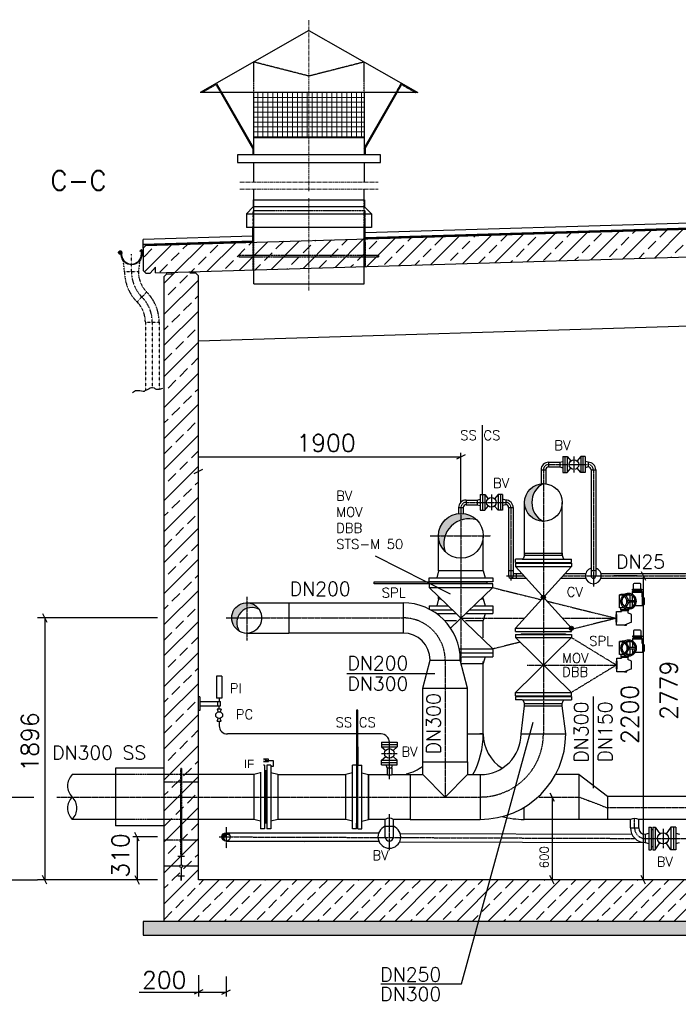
# Model space of a CAD drawing. Header units: millimetres. Extents: x -197187 to 241957296, y -45270 to 70505.
# Tile 110 of 116: x 82992 to 87760, y 8737 to 15861. Entities that reach past the tile are written whole.
import ezdxf
from ezdxf.enums import TextEntityAlignment as Align

# ---------------------------------------------------------------- set-up
doc = ezdxf.new("R2010")
doc.units = ezdxf.units.MM
doc.header["$LTSCALE"] = 0.5
for name, pattern in [('DASHDOT', [1, 0.5, -0.25, 0, -0.25]), ('HIDDEN', [0.375, 0.25, -0.125]), ('JIS_02_1.0', [2, 1, -1]), ('MITTE2', [28.575, 19.05, -3.175, 3.175, -3.175])]:
    doc.linetypes.add(name, pattern=pattern)
for name, color, linetype in [('21', 7, 'Continuous'), ('4', 7, 'Continuous'), ('41', 7, 'Continuous'), ('42', 7, 'Continuous'), ('BEMAßUNG', 7, 'Continuous'), ('Beschriftung', 7, 'Continuous'), ('P-MU025ENTLÜ', 7, 'Continuous'), ('P-MU050ENTL', 7, 'Continuous'), ('P-MU150AUSL', 7, 'Continuous'), ('P-MU150EINL', 7, 'Continuous'), ('P-MU200AUSL', 7, 'Continuous'), ('P-MU200EINL', 7, 'Continuous'), ('P-MU250AUSL1', 7, 'Continuous'), ('P-MU300AUSL', 7, 'Continuous')]:
    doc.layers.add(name, color=color, linetype=linetype)
doc.styles.add('LBB3.5M1000', font='isocp.shx', dxfattribs={"height": 3.5})
doc.styles.add('ROMANS', font='ROMANS', dxfattribs={"height": 0.2})

msp = doc.modelspace()

# ---------------------------------------------------------------- hatches: boundary and pattern name
at = {"lineweight": 5}
h = msp.add_hatch(dxfattribs=at)
h.set_pattern_fill('ANSI37', color=256, scale=11.248594, angle=45, style=0)
h.set_pattern_definition([(90, (154644.81, -24736.177), (35.714286, 6e-15), []), (7e-15, (154644.81, -24736.177), (6e-15, -35.714286), [])])
h.paths.add_polyline_path([(84685.78, 15333.748), (85485.78, 15333.748), (85485.78, 15006.394), (84685.78, 15006.394)])
h = msp.add_hatch(dxfattribs=at)
h.set_pattern_fill('ANSI33', color=256, scale=25)
h.set_pattern_definition([(45, (116277.92, 14314.77), (-112.2532, 112.2532), []), (45, (116390.18, 14314.77), (-112.2532, 112.2532), [79.375, -39.6875])])
h.paths.add_polyline_path([(94935.78, 14539.136), (94915.789, 14558.536), (83905.838, 14228.238), (83885.847, 14207.638), (83885.847, 14046.9), (83905.838, 14027.5), (83935.78, 14028.398), (83975.78, 14069.598), (83975.78, 14029.598), (94915.789, 14357.798), (94935.78, 14378.398)])
h = msp.add_hatch(color=256)
h.dxf.hatch_style = 1
h.paths.add_polyline_path([(86115.024, 12197.654), (86071.264, 12241.414, 0.41421356), (86071.264, 12012.382, -0.28401612)])
h.paths.add_polyline_path([(86300.296, 12241.414, 0.41421356), (86071.264, 12241.414), (86115.024, 12197.654, -0.28401612)])
h = msp.add_hatch(color=256)
h.dxf.hatch_style = 1
h.paths.add_polyline_path([(84766.532, 10501.902), (84775.904, 10496.491), (84775.904, 10507.312)])
h = msp.add_hatch(dxfattribs=at)
h.set_pattern_fill('NET3', color=256, angle=90)
h.set_pattern_definition([(90, (89161.7984, -34612.2343), (-3.175, 2e-16), []), (150, (89161.7984, -34612.2343), (-1.5875, -2.74963066), []), (210, (89161.7984, -34612.2343), (1.5875, -2.74963066), [])])
h.paths.add_polyline_path([(84763.78, 10236.898), (84763.78, 10048.398), (84781.78, 10048.398), (84781.78, 10236.898)])
h.paths.add_polyline_path([(84763.78, 10425.398), (84763.78, 10236.898), (84781.78, 10236.898), (84781.78, 10425.398)])
at = {"layer": 'Beschriftung', "lineweight": 5}
h = msp.add_hatch(dxfattribs=at)
h.set_pattern_fill('BETON_UNBEWEHRT', color=256, scale=200, angle=90, pattern_type=2)
h.set_pattern_definition([(135, (110177.923, 54498.937), (-35.35534, -35.35534), [25, -12.5])])
h.paths.add_polyline_path([(91050.78, 9336.898), (94935.78, 9336.898), (94935.78, 9236.898), (91050.78, 9236.898)])
h.paths.add_polyline_path([(90050.78, 8836.898), (91050.78, 8836.898), (91050.78, 8736.898), (90050.78, 8736.898)])
h.paths.add_polyline_path([(83885.78, 9336.898), (90050.78, 9336.898), (90050.78, 9236.898), (83885.78, 9236.898)])
at = {"layer": 'P-MU050ENTL', "linetype": 'Continuous', "ltscale": 10}
h = msp.add_hatch(color=256, dxfattribs=at)
h.paths.add_polyline_path([(84485.78, 9978.548), (84485.78, 9962.456, -0.30522487), (84514.735, 9956.8, 0.33371326)])
h.paths.add_polyline_path([(84485.78, 9962.456), (84485.78, 9978.548, 0.41421356), (84455.63, 9948.398), (84471.721, 9948.398, -0.19534072)])
h.paths.add_polyline_path([(84471.721, 9948.398), (84455.63, 9948.398, 0.33371326), (84477.377, 9919.442, -0.30522487)])
at = {"layer": 'P-MU200AUSL', "linetype": 'Continuous', "ltscale": 10}
h = msp.add_hatch(color=256, dxfattribs=at)
h.paths.add_polyline_path([(84635.78, 11642.448), (84635.78, 11601.505, -0.21888486), (84726.969, 11593.609, 0.25093007)])
h.paths.add_polyline_path([(84526.23, 11532.898), (84568.813, 11532.898, -0.23040002), (84635.78, 11601.505), (84635.78, 11642.448, 0.41421356)])
h.paths.add_polyline_path([(84581.599, 11437.684, -0.2309248), (84568.813, 11532.898), (84526.23, 11532.898, 0.26962489)])
at = {"layer": 'P-MU200EINL'}
h = msp.add_hatch(color=256, dxfattribs=at)
h.dxf.hatch_style = 1
h.paths.add_polyline_path([(86782.78, 12504.398, 0.41421356), (86646.28, 12367.898, 0.41421356), (86782.78, 12231.398, -0.6131234)])

# ---------------------------------------------------------------- linework, layer by layer
at = {"linetype": 'MITTE2', "lineweight": 18, "ltscale": 3}
for p, q in [((85085.78, 14620.902), (85085.78, 15861.468)), ((84585.78, 14684.914), (85585.78, 14684.914)), ((84585.78, 14634.914), (85585.78, 14634.914)), ((85085.78, 13900.898), (85085.78, 14570.902))]:
    msp.add_line(p, q, dxfattribs=at)
for p, q in [((85085.78, 15783.692), (84298.378, 15333.748)), ((85085.78, 15783.692), (85873.181, 15333.748)), ((85873.181, 15333.748), (84298.378, 15333.748)), ((84679.031, 14929.498), (84448.031, 15333.748)), ((84685.78, 14930.874), (84455.566, 15333.748)), ((84685.78, 14883.804), (84685.78, 15333.748)), ((85485.78, 15333.748), (85485.78, 14883.804)), ((85485.78, 14930.874), (85715.994, 15333.748)), ((85492.529, 14929.498), (85723.529, 15333.748)), ((85485.78, 15006.394), (84685.78, 15006.394)), ((84679.031, 14929.498), (84679.031, 14883.804)), ((85492.529, 14929.498), (85492.529, 14883.804)), ((84685.78, 14684.914), (84685.78, 14827.561)), ((85485.78, 14827.561), (85485.78, 14684.914)), ((84685.78, 14557.184), (84685.78, 14634.914)), ((85485.78, 14557.184), (85485.78, 14634.914)), ((83905.838, 14228.238), (94915.789, 14558.536)), ((84682.78, 14557.184), (84682.78, 14507.184)), ((84682.78, 14557.184), (85488.78, 14557.184)), ((85488.78, 14557.184), (85488.78, 14507.184)), ((94930.78, 14602.653), (85492.28, 14319.498)), ((94892.742, 14564.848), (85492.28, 14282.834)), ((85492.28, 14280.833), (94890.803, 14562.789)), ((84682.78, 14507.184), (84632.78, 14457.184)), ((85488.78, 14507.184), (84682.78, 14507.184)), ((85488.78, 14507.184), (85538.78, 14457.184)), ((84632.78, 14457.184), (84632.78, 14357.184)), ((84632.78, 14457.184), (85538.78, 14457.184)), ((85538.78, 14457.184), (85538.78, 14357.184)), ((83975.78, 14029.598), (94940.78, 14358.548)), ((85538.78, 14357.184), (84632.78, 14357.184)), ((84679.28, 14250.898), (84679.28, 14357.184)), ((85492.28, 14250.898), (85492.28, 14357.184)), ((84679.28, 14295.108), (83885.847, 14271.305)), ((83885.847, 14207.638), (83885.847, 14271.305)), ((84679.28, 14258.444), (83885.847, 14234.641)), ((83885.847, 14232.64), (84679.28, 14256.443)), ((83885.847, 14207.638), (83905.838, 14228.238)), ((83885.847, 14207.638), (83885.847, 14046.9)), ((83905.838, 14027.5), (83885.847, 14046.9)), ((83975.78, 14069.598), (83935.78, 14028.398)), ((83975.78, 14029.598), (83975.78, 14069.598)), ((84225.807, 14027.099), (84225.507, 14037.09)), ((84265.789, 14028.298), (84265.489, 14038.289)), ((84685.78, 13950.898), (84685.78, 14050.898)), ((85485.78, 13950.898), (85485.78, 14074.898)), ((83905.838, 14027.5), (83935.78, 14028.398)), ((84035.78, 14001.398), (84055.771, 14021.998)), ((84035.78, 14001.398), (84035.78, 9336.898)), ((84055.771, 14021.998), (84055.471, 14031.989)), ((84055.771, 14021.998), (84095.753, 14023.197)), ((84095.753, 14023.197), (84095.453, 14033.188)), ((84265.789, 14028.298), (84225.807, 14027.099)), ((84265.789, 14028.298), (84285.78, 14008.898)), ((84285.78, 9636.898), (84285.78, 14008.898)), ((84685.78, 13950.898), (85485.78, 13950.898)), ((84285.78, 13538.898), (94535.78, 13846.398)), ((86023.83, 11872.898), (86010.433, 11822.898)), ((86347.73, 11872.898), (86023.83, 11872.898)), ((86347.73, 11872.898), (86361.127, 11822.898)), ((87392.155, 11655.011), (87370.467, 11692.575)), ((87400.815, 11660.011), (87379.128, 11697.575)), ((87387.562, 11682.966), (87387.562, 11699.764)), ((87410.484, 11658.115), (87410.484, 11699.764)), ((87497.012, 11722.896), (87426.046, 11722.896)), ((87426.046, 11722.896), (87426.046, 11703.647)), ((87497.012, 11717.166), (87426.046, 11717.166)), ((87426.046, 11693.64), (87426.046, 11658.115)), ((87494.479, 11737.173), (87428.579, 11737.173)), ((87497.012, 11686.065), (87497.012, 11722.896)), ((87502.743, 11686.065), (87497.012, 11686.065)), ((87498.527, 11686.065), (87498.527, 11620.166)), ((87502.743, 11686.065), (87514.203, 11674.604)), ((87502.743, 11686.065), (87502.743, 11620.166)), ((87392.155, 11651.22), (87370.467, 11613.656)), ((87400.815, 11646.22), (87379.128, 11608.656)), ((87387.562, 11643.265), (87387.562, 11662.966)), ((87387.562, 11606.466), (87387.562, 11623.265)), ((87404.098, 11658.115), (87447.474, 11658.115)), ((87404.098, 11648.115), (87447.474, 11648.115)), ((87410.484, 11606.466), (87410.484, 11648.115)), ((87426.046, 11648.115), (87426.046, 11612.591)), ((87434.895, 11620.166), (87426.046, 11620.166)), ((87502.743, 11620.166), (87445.906, 11620.166)), ((87502.743, 11620.166), (87514.203, 11631.626)), ((87514.203, 11631.626), (87514.203, 11674.604)), ((87341.719, 11593.922), (87399.023, 11593.922)), ((87341.719, 11590.143), (87347.45, 11584.412)), ((87393.293, 11584.412), (87347.45, 11584.412)), ((87347.45, 11584.412), (87347.45, 11580.053)), ((87399.023, 11590.143), (87393.293, 11584.412)), ((87393.293, 11584.412), (87393.293, 11570.285)), ((87420.798, 11558.564), (87393.293, 11570.285)), ((87420.798, 11501.26), (87420.798, 11558.564)), ((87420.798, 11501.26), (87370.371, 11479.772)), ((87370.371, 11479.772), (87385.523, 11479.772)), ((87385.523, 11479.772), (87385.523, 11486.228)), ((86173.537, 11307.898), (86415.78, 11307.898)), ((86178.056, 11279.898), (86415.78, 11279.898)), ((86415.78, 11307.898), (86415.78, 11251.898)), ((86180.635, 11251.898), (86415.78, 11251.898)), ((86188.041, 11201.898), (86347.73, 11201.898)), ((86361.127, 11251.898), (86347.73, 11201.898)), ((85909.83, 10490.898), (85909.83, 11024.898)), ((85909.83, 11024.898), (86233.73, 11024.898)), ((86233.73, 10490.898), (86233.73, 11024.898)), ((86233.73, 10693.898), (86347.73, 10693.898)), ((85909.83, 10490.898), (86233.73, 10490.898)), ((85909.83, 10398.848), (85909.83, 10490.898)), ((86233.73, 10490.898), (86233.73, 10398.848)), ((83685.78, 10446.398), (83685.78, 10027.398)), ((84859.78, 10398.848), (85351.78, 10398.848)), ((85351.78, 10074.948), (85351.78, 10398.848)), ((85517.78, 10398.848), (85517.78, 10074.948)), ((85817.78, 10398.848), (85909.83, 10398.848)), ((85909.83, 10398.848), (86071.78, 10236.898)), ((86071.78, 10236.898), (86233.73, 10398.848)), ((86233.73, 10398.848), (86325.78, 10398.848)), ((86325.78, 10398.848), (86325.78, 10074.948)), ((86325.78, 10398.848), (86325.78, 10074.948)), ((85351.78, 10074.948), (84859.78, 10074.948)), ((85817.78, 10074.948), (86325.78, 10074.948)), ((84155.78, 9836.551), (84165.78, 9836.551)), ((84155.78, 9833.031), (84165.78, 9833.031)), ((84160.78, 9836.898), (84160.78, 9747.25)), ((84135.78, 9808.392), (84185.78, 9808.392)), ((84155.78, 9829.511), (84165.78, 9829.511)), ((84155.78, 9825.991), (84165.78, 9825.991)), ((84155.78, 9822.472), (84165.78, 9822.472)), ((84155.78, 9818.952), (84165.78, 9818.952)), ((84155.78, 9815.432), (84165.78, 9815.432)), ((84155.78, 9811.912), (84165.78, 9811.912)), ((84150.427, 9736.898), (84035.78, 9736.898)), ((84160.78, 9726.545), (84160.78, 9636.898)), ((84285.78, 9736.898), (84171.132, 9736.898)), ((84135.78, 9665.404), (84185.78, 9665.404)), ((84155.78, 9661.884), (84165.78, 9661.884)), ((84155.78, 9658.364), (84165.78, 9658.364)), ((84155.78, 9654.844), (84165.78, 9654.844)), ((84155.78, 9651.324), (84165.78, 9651.324)), ((84155.78, 9647.804), (84165.78, 9647.804)), ((84155.78, 9644.284), (84165.78, 9644.284)), ((84155.78, 9640.764), (84165.78, 9640.764)), ((84155.78, 9637.245), (84165.78, 9637.245)), ((90270.78, 9636.898), (84285.78, 9636.898)), ((90050.78, 9336.898), (83885.78, 9336.898)), ((83885.78, 9336.898), (83885.78, 9236.898)), ((83885.78, 9236.898), (90050.78, 9236.898))]:
    msp.add_line(p, q)
at = {"linetype": 'JIS_02_1.0', "lineweight": 18, "ltscale": 25}
for p, q in [((84679.28, 14357.184), (84679.28, 14480.898)), ((85492.28, 14357.184), (85492.28, 14480.898))]:
    msp.add_line(p, q, dxfattribs=at)
at = {"linetype": 'HIDDEN', "ltscale": 0.5}
for p, q in [((83751.189, 14036.004), (83742.213, 14116.789)), ((83859.428, 14115.882), (83851.189, 14036.004)), ((83851.189, 14036.004), (83751.189, 14036.004)), ((83911.598, 13890.163), (83840.888, 13819.452)), ((83901.297, 13673.611), (84001.297, 13673.611)), ((83901.297, 13673.611), (83901.297, 13177.355)), ((84001.297, 13673.611), (84001.297, 13185.882))]:
    msp.add_line(p, q, dxfattribs=at)
at = {"linetype": 'DASHDOT', "ltscale": 0.2}
for p, q in [((83801.189, 14036.004), (83801.189, 14163.966)), ((83951.297, 13673.611), (83951.297, 13198.766))]:
    msp.add_line(p, q, dxfattribs=at)
for points in [[(85603.215, 14883.804), (84568.345, 14883.804), (84568.345, 14827.561), (85603.215, 14827.561), (85603.215, 14883.804)], [(87365.742, 11606.466), (87333.124, 11606.466), (87333.124, 11699.764), (87365.742, 11699.764)], [(87385.01, 11699.764), (87413.036, 11699.764)], [(87370.371, 11479.772), (87313.067, 11479.772), (87313.067, 11580.053), (87347.45, 11580.053)], [(87341.719, 11606.466), (87341.719, 11590.143), (87399.023, 11590.143), (87399.023, 11595.812)], [(87413.036, 11606.466), (87385.01, 11606.466)], [(87399.023, 11604.407), (87399.023, 11606.466)], [(84752.532, 10501.902), (84720.107, 10501.902), (84720.107, 10457.355), (84735.78, 10457.355)], [(84766.532, 10501.902), (84825.452, 10501.902), (84825.452, 10457.355), (84809.78, 10457.355)], [(85637.63, 10074.948), (85517.78, 10074.948), (85517.78, 10398.848), (85650.93, 10398.848)], [(85684.63, 10398.848), (85817.78, 10398.848), (85817.78, 10074.948), (85697.93, 10074.948)]]:
    msp.add_lwpolyline(points)
for points in [[(83877.689, 14163.966), (83875.749, 14151.939, -1), (83726.629, 14175.993, 2.6392636), (83718.26, 14169.134), (83718.556, 14169.147), (83718.829, 14169.295), (83718.907, 14169.436), (83718.936, 14169.65), (83718.788, 14169.952), (83715.089, 14174.788), (83717.049, 14176.56), (83722.984, 14168.919), (83723.193, 14168.369), (83723.144, 14167.163), (83723.037, 14166.585), (83722.927, 14166.175), (83722.564, 14165.716, -3.61839324), (83730.66, 14175.343, 1), (83871.719, 14152.589), (83873.554, 14163.966), (83873.554, 14190.12, 0.66817864), (83871.231, 14191.082), (83863.932, 14183.783), (83861.045, 14186.669), (83870.72, 14196.344, -0.66817864), (83877.689, 14193.458)], [(87489.262, 11740.039), (87489.262, 11775.568, 0.41421356), (87483.532, 11781.299), (87439.526, 11781.299, 0.41421356), (87433.796, 11775.568), (87433.796, 11740.039)]]:
    msp.add_lwpolyline(points, format="xyb", close=True)
at = {"lineweight": 25}
msp.add_lwpolyline([(84025.796, 13193.849), (84017.925, 13190.898), (84012.022, 13188.931), (84009.07, 13186.964), (84002.183, 13185.98), (83993.328, 13184.997), (83979.554, 13185.98), (83976.603, 13187.947), (83972.667, 13190.898), (83966.764, 13194.832), (83953.974, 13198.766), (83945.119, 13198.766), (83936.264, 13194.832), (83928.394, 13190.898), (83914.62, 13184.013), (83896.91, 13175.162), (83891.991, 13172.211), (83885.104, 13171.228), (83872.314, 13174.178), (83862.475, 13176.145), (83853.62, 13176.145), (83830.991, 13176.145), (83807.379, 13162.376)], dxfattribs=at)
for points in [[(86374.28, 11794.898), (86374.28, 11779.898), (85557.28, 11779.898), (85557.28, 11794.898)], [(87428.579, 11734.308), (87428.579, 11740.039), (87494.479, 11740.039), (87494.479, 11734.308)], [(87433.796, 11722.896), (87433.796, 11734.308), (87489.262, 11734.308), (87489.262, 11722.896)], [(87310.775, 11501.26), (87310.775, 11558.564), (87313.067, 11558.564), (87313.067, 11501.26)], [(85429.78, 10048.398), (85439.78, 10048.398), (85439.78, 10865.398), (85429.78, 10865.398)], [(84793.028, 10492.911), (84793.028, 10510.893), (84752.532, 10510.893), (84752.532, 10492.911)], [(84766.532, 10501.902), (84775.904, 10496.491), (84775.904, 10507.312)]]:
    msp.add_lwpolyline(points, close=True)
for centre, radius in [((86185.78, 12126.898), 161.95), ((87346.017, 11653.115), 5.571), ((87346.017, 11653.115), 3.312), ((87399.023, 11653.115), 7.125), ((84160.78, 9736.898), 10.353)]:
    msp.add_circle(centre, radius)
at = {"linetype": 'HIDDEN', "ltscale": 0.5}
for centre, radius, start, end in [((84057.439, 14036.004), 306.25, 180, 225), ((84057.439, 14036.004), 206.25, 180, 225), ((83695.047, 13673.611), 306.25, 0, 45), ((83695.047, 13673.611), 206.25, 0, 45)]:
    msp.add_arc(centre, radius, start, end, dxfattribs=at)
at = {"linetype": 'DASHDOT', "ltscale": 0.2}
for centre, start, end in [((84057.439, 14036.004), 180, 225), ((83695.047, 13673.611), 0, 45)]:
    msp.add_arc(centre, 256.25, start, end, dxfattribs=at)
for centre, radius, start, end in [((86243.071, 12069.607), 181.087, 71.5783947, 198.4216053), ((87399.023, 11251.404), 453.177, 93.3843464, 98.3613833), ((87399.023, 11653.115), 57.304, 183.6860821, 176.3139179), ((87399.023, 11653.115), 48.708, 183.9982391, 176.0017609), ((87399.023, 11251.404), 453.177, 86.5814268, 86.6156536), ((85728.78, 10693.898), 618.95, 331.5302702, 0), ((86325.78, 10693.898), 618.95, 270, 0), ((86325.78, 10693.898), 295.05, 270, 0), ((85728.78, 10693.898), 295.05, 282.3950962, 307.8520643), ((83451.142, 10317.873), 113.126, 134.291729, 225.7082345), ((83451.142, 10155.923), 113.126, 134.2917655, 225.708271), ((83293.147, 10155.923), 113.126, 314.2917655, 45.708271)]:
    msp.add_arc(centre, radius, start, end)
at = {"layer": '21', "linetype": 'Continuous', "ltscale": 10}
msp.add_line((84285.78, 10583.387), (84285.78, 11271.705), dxfattribs=at)
at = {"layer": '21', "linetype": 'DASHDOT', "ltscale": 10}
for p, q in [((85667.78, 10364.91), (85667.78, 10632.848)), ((85610.28, 10551.848), (85725.28, 10551.848))]:
    msp.add_line(p, q, dxfattribs=at)
at = {"layer": '21', "linetype": 'Continuous', "ltscale": 10}
for centre, radius, start, end in [((85667.78, 10020.972), 61.826, 60.8131222, 119.1868778), ((87443.168, 10002.944), 78.062, 67.2796528, 112.7203472)]:
    msp.add_arc(centre, radius, start, end, dxfattribs=at)
at = {"layer": '41', "linetype": 'Continuous', "ltscale": 10}
for p, q in [((84415.78, 11111.861), (84415.78, 10951.861)), ((84455.78, 11111.861), (84415.78, 11111.861)), ((84455.78, 11111.861), (84455.78, 10951.861)), ((84295.78, 10961.861), (84285.78, 10961.861)), ((84295.78, 10961.861), (84295.78, 10861.861)), ((84295.78, 10926.861), (84445.78, 10926.861)), ((84455.78, 10951.861), (84415.78, 10951.861)), ((84425.78, 10896.861), (84425.78, 10926.861)), ((84435.78, 10951.861), (84435.78, 10926.861)), ((84445.78, 10896.861), (84445.78, 10926.861)), ((84295.78, 10861.861), (84285.78, 10861.861)), ((84295.78, 10896.861), (84445.78, 10896.861)), ((84450.78, 10871.861), (84420.78, 10871.861)), ((84420.78, 10871.861), (84427.459, 10852.936)), ((84435.78, 10871.861), (84435.78, 10896.861)), ((84450.78, 10871.861), (84444.1, 10852.936)), ((84450.78, 10871.861), (84444.1, 10852.936)), ((84420.78, 10786.861), (84427.46, 10805.786)), ((84420.78, 10786.861), (84450.78, 10786.861)), ((84435.78, 10786.861), (84435.78, 10752.848)), ((84450.78, 10786.861), (84444.1, 10805.786)), ((85607.78, 10692.848), (84495.78, 10692.848)), ((85610.28, 10632.848), (85725.28, 10632.848)), ((85610.28, 10632.848), (85610.28, 10600.848)), ((85610.28, 10616.848), (85725.28, 10616.848)), ((85725.28, 10632.848), (85725.28, 10600.848)), ((85610.28, 10600.848), (85725.28, 10600.848)), ((85610.28, 10600.848), (85641.141, 10574.549)), ((85725.28, 10600.848), (85694.419, 10574.549)), ((85610.28, 10502.848), (85641.141, 10529.147)), ((85610.28, 10470.848), (85610.28, 10502.848)), ((85610.28, 10502.848), (85725.28, 10502.848)), ((85610.28, 10486.848), (85725.28, 10486.848)), ((85725.28, 10502.848), (85694.419, 10529.147)), ((85725.28, 10470.848), (85725.28, 10502.848)), ((85610.28, 10470.848), (85725.28, 10470.848)), ((85650.93, 10448.848), (85645.035, 10470.848)), ((85650.93, 10448.848), (85684.63, 10448.848)), ((85650.93, 10448.848), (85650.93, 10398.848)), ((85684.63, 10448.848), (85690.525, 10470.848)), ((85684.63, 10448.848), (85684.63, 10398.848))]:
    msp.add_line(p, q, dxfattribs=at)
for centre, radius in [((84435.78, 10829.361), 25), ((85667.78, 10551.848), 35)]:
    msp.add_circle(centre, radius, dxfattribs=at)
for centre, start, end in [((84495.78, 10752.848), 180, 270), ((85607.78, 10632.848), 0, 90)]:
    msp.add_arc(centre, 60, start, end, dxfattribs=at)
msp.add_ellipse((85667.78, 10398.848), major_axis=(16.85, 0), ratio=0.1011454, start_param=3.14159265, end_param=6.28318531, dxfattribs=at)
at = {"layer": 'BEMAßUNG', "linetype": 'Continuous', "ltscale": 10}
for p, q in [((86185.78, 12696.898), (84285.78, 12696.898)), ((86217.03, 12712.523), (86154.53, 12681.273)), ((86185.78, 12362.098), (86185.78, 12728.148)), ((84254.53, 12578.376), (84317.03, 12609.626)), ((87490.155, 11868.148), (87521.405, 11805.648)), ((87505.78, 11836.898), (87505.78, 9636.898)), ((83157.532, 11564.148), (83188.782, 11501.648)), ((83988.942, 11532.898), (83121.509, 11532.898)), ((83173.157, 11532.898), (83173.157, 9636.898)), ((86830.155, 10268.148), (86861.405, 10205.648)), ((82613.296, 10236.898), (83095.025, 10236.898)), ((86845.78, 10236.898), (86845.78, 9636.898)), ((83856.523, 9917.148), (83825.273, 9979.648)), ((83988.942, 9948.398), (83809.648, 9948.398)), ((83840.898, 9948.398), (83840.898, 9636.898)), ((81606.817, 9636.898), (83121.509, 9636.898)), ((83988.942, 9636.898), (83121.509, 9636.898)), ((83188.782, 9605.648), (83157.532, 9668.148)), ((83825.273, 9668.148), (83856.523, 9605.648)), ((86861.405, 9605.648), (86830.155, 9668.148)), ((87521.405, 9605.648), (87490.155, 9668.148)), ((84285.78, 8948.301), (84285.78, 8794.123)), ((84485.78, 8938.301), (84485.78, 8794.123)), ((84317.03, 8840.998), (84254.53, 8809.748)), ((84454.53, 8809.748), (84517.03, 8840.998)), ((83856.498, 8825.373), (84485.78, 8825.373))]:
    msp.add_line(p, q, dxfattribs=at)
at = {"layer": 'P-MU025ENTLÜ', "linetype": 'Continuous', "ltscale": 10}
for p, q in [((86922.78, 12699.898), (86922.78, 12584.898)), ((86922.78, 12699.898), (86954.78, 12699.898)), ((86938.78, 12699.898), (86938.78, 12584.898)), ((86954.78, 12699.898), (86954.78, 12584.898)), ((86954.78, 12699.898), (86981.079, 12669.037)), ((87052.78, 12699.898), (87026.481, 12669.037)), ((87084.78, 12699.898), (87052.78, 12699.898)), ((87052.78, 12699.898), (87052.78, 12584.898)), ((87068.78, 12699.898), (87068.78, 12584.898)), ((87084.78, 12699.898), (87084.78, 12584.898)), ((86820.78, 12659.248), (86900.78, 12659.248)), ((86820.78, 12659.248), (86820.78, 12625.548)), ((86820.78, 12625.548), (86900.78, 12625.548)), ((86900.78, 12659.248), (86922.78, 12665.143)), ((86900.78, 12659.248), (86900.78, 12625.548)), ((86900.78, 12625.548), (86922.78, 12619.653)), ((86954.78, 12584.898), (86981.079, 12615.759)), ((87052.78, 12584.898), (87026.481, 12615.759)), ((87106.78, 12659.248), (87084.78, 12665.143)), ((87106.78, 12625.548), (87084.78, 12619.653)), ((87106.78, 12659.248), (87106.78, 12625.548)), ((86765.93, 12604.398), (86799.63, 12604.398)), ((86922.78, 12584.898), (86954.78, 12584.898)), ((87084.78, 12584.898), (87052.78, 12584.898)), ((87127.93, 12604.398), (87161.63, 12604.398)), ((87127.93, 12604.398), (87127.93, 11836.948)), ((87161.63, 12604.398), (87161.63, 11836.948)), ((86325.78, 12426.348), (86325.78, 12311.348)), ((86325.78, 12426.348), (86357.78, 12426.348)), ((86341.78, 12426.348), (86341.78, 12311.348)), ((86357.78, 12426.348), (86357.78, 12311.348)), ((86357.78, 12426.348), (86384.079, 12395.487)), ((86455.78, 12426.348), (86429.481, 12395.487)), ((86487.78, 12426.348), (86455.78, 12426.348)), ((86455.78, 12426.348), (86455.78, 12311.348)), ((86471.78, 12426.348), (86471.78, 12311.348)), ((86487.78, 12426.348), (86487.78, 12311.348)), ((86168.93, 12330.848), (86202.63, 12330.848)), ((86168.93, 12330.848), (86168.93, 12287.969)), ((86202.63, 12330.848), (86202.63, 12287.969)), ((86223.78, 12385.698), (86303.78, 12385.698)), ((86223.78, 12385.698), (86223.78, 12351.998)), ((86223.78, 12351.998), (86303.78, 12351.998)), ((86303.78, 12385.698), (86325.78, 12391.593)), ((86303.78, 12385.698), (86303.78, 12351.998)), ((86303.78, 12351.998), (86325.78, 12346.103)), ((86357.78, 12311.348), (86384.079, 12342.209)), ((86455.78, 12311.348), (86429.481, 12342.209)), ((86509.78, 12385.698), (86487.78, 12391.593)), ((86509.78, 12351.998), (86487.78, 12346.103)), ((86509.78, 12385.698), (86509.78, 12351.998)), ((86530.93, 12330.848), (86564.63, 12330.848)), ((86530.93, 12330.848), (86530.93, 11836.898)), ((86564.63, 12330.848), (86564.63, 11836.898)), ((86325.78, 12311.348), (86357.78, 12311.348)), ((86487.78, 12311.348), (86455.78, 12311.348)), ((86530.93, 11874.898), (86564.63, 11874.898)), ((86564.63, 11853.748), (86627.424, 11853.748)), ((86585.78, 11853.748), (86585.78, 11820.048)), ((86938.135, 11853.748), (87089.804, 11853.748)), ((87127.93, 11874.948), (87161.63, 11874.948)), ((87199.756, 11853.748), (88901.63, 11853.748)), ((86547.78, 11820.048), (86657.89, 11820.048)), ((86907.67, 11820.048), (87089.804, 11820.048)), ((87199.756, 11820.048), (88901.63, 11820.048))]:
    msp.add_line(p, q, dxfattribs=at)
at = {"layer": 'P-MU025ENTLÜ', "linetype": 'DASHDOT', "ltscale": 10}
for p, q in [((87003.78, 12699.898), (87003.78, 12584.898)), ((86820.78, 12642.398), (87099.117, 12642.398)), ((87144.78, 12604.398), (87144.78, 11760.451)), ((86406.78, 12426.348), (86406.78, 12311.348)), ((86223.78, 12368.848), (86509.78, 12368.848)), ((86547.78, 12330.848), (86547.78, 11802.546)), ((86515.472, 11836.898), (86642.657, 11836.898)), ((86922.903, 11836.898), (88901.63, 11836.898))]:
    msp.add_line(p, q, dxfattribs=at)
at = {"layer": 'P-MU025ENTLÜ', "linetype": 'Continuous', "ltscale": 10}
for centre in [(87003.78, 12642.398), (86406.78, 12368.848)]:
    msp.add_circle(centre, 35, dxfattribs=at)
for centre, radius, start, end in [((86820.78, 12604.398), 54.85, 90, 180), ((86820.78, 12604.398), 21.15, 90, 180), ((87106.78, 12604.398), 54.85, 0, 90), ((87106.78, 12604.398), 21.15, 0, 90), ((86223.78, 12330.848), 54.85, 90, 180), ((86223.78, 12330.848), 21.15, 90, 180), ((86509.78, 12330.848), 54.85, 0, 90), ((86509.78, 12330.848), 21.15, 0, 90), ((86547.78, 11836.898), 16.85, 180, 0), ((87144.78, 11836.898), 57.5, 107.0402528, 72.9597472), ((87144.78, 11836.948), 16.85, 180, 0)]:
    msp.add_arc(centre, radius, start, end, dxfattribs=at)
at = {"layer": 'P-MU025ENTLÜ', "linetype": 'DASHDOT', "ltscale": 10}
for centre, start, end in [((86820.78, 12604.398), 90, 180), ((87106.78, 12604.398), 0, 90), ((86223.78, 12330.848), 90, 180), ((86509.78, 12330.848), 0, 90)]:
    msp.add_arc(centre, 38, start, end, dxfattribs=at)
at = {"layer": 'P-MU050ENTL', "linetype": 'Continuous', "ltscale": 10}
for p, q in [((85637.63, 9948.398), (85637.63, 10074.948)), ((85697.93, 9948.398), (85697.93, 10074.948)), ((87413.018, 10012.906), (87413.018, 10074.948)), ((87473.318, 10012.906), (87473.318, 10074.948)), ((84485.78, 9978.548), (85590.986, 9978.548)), ((85697.93, 10024.398), (85637.63, 10024.398)), ((87413.018, 10012.906), (87473.318, 10012.906)), ((87519.168, 9967.344), (87546.168, 9974.578)), ((87546.168, 10019.694), (87546.168, 9854.694)), ((87546.168, 10019.694), (87564.168, 10019.694)), ((87564.168, 10019.694), (87564.168, 9854.694)), ((87574.168, 9999.194), (87564.168, 9999.194)), ((87574.168, 10019.694), (87574.168, 9854.694)), ((87574.168, 10019.694), (87592.168, 10019.694)), ((87592.168, 10019.694), (87592.168, 9854.694)), ((87592.168, 10019.694), (87626.431, 9970.103)), ((87706.168, 10019.694), (87671.906, 9970.103)), ((87742.168, 10019.694), (87706.168, 10019.694)), ((87706.168, 10019.694), (87706.168, 9854.694)), ((87724.168, 10019.694), (87724.168, 9854.694)), ((87742.168, 10019.694), (87742.168, 9854.694)), ((87742.168, 9974.578), (87769.168, 9967.343)), ((84485.769, 9918.248), (85049.86, 9916.111)), ((84485.78, 9918.248), (85590.986, 9918.248)), ((85742.529, 9913.486), (87520.259, 9906.751)), ((85746.281, 9973.772), (87423.258, 9967.419)), ((87519.168, 9967.344), (87519.168, 9907.044)), ((87519.168, 9907.044), (87546.168, 9899.809)), ((87592.168, 9854.694), (87626.431, 9904.284)), ((87706.168, 9854.694), (87671.906, 9904.284)), ((87742.168, 9899.809), (87769.168, 9907.044)), ((87546.168, 9854.694), (87564.168, 9854.694)), ((87574.168, 9875.194), (87564.168, 9875.194)), ((87574.168, 9854.694), (87592.168, 9854.694)), ((87742.168, 9854.694), (87706.168, 9854.694))]:
    msp.add_line(p, q, dxfattribs=at)
at = {"layer": 'P-MU050ENTL', "linetype": 'DASHDOT', "ltscale": 10}
for p, q in [((85667.78, 9851.204), (85667.78, 10112.676)), ((87443.168, 10012.906), (87443.168, 10081.005)), ((84485.78, 10018.646), (84485.78, 9866.067)), ((87649.168, 10007.194), (87649.168, 9867.194)), ((84436.356, 9948.398), (85043.309, 9946.191)), ((85043.307, 9946.286), (87444.773, 9937.188)), ((87519.281, 9936.905), (90085.068, 9927.185))]:
    msp.add_line(p, q, dxfattribs=at)
at = {"layer": 'P-MU050ENTL', "linetype": 'Continuous', "ltscale": 10}
for centre, radius in [((84485.78, 9948.398), 30.15), ((87649.168, 9937.194), 40)]:
    msp.add_circle(centre, radius, dxfattribs=at)
for centre, radius, start, end in [((85667.78, 9948.398), 82.5, 111.4355583, 68.5644411), ((87519.168, 10012.906), 106.15, 180, 269.7830056), ((87519.168, 10012.906), 45.85, 180, 269.7830056), ((84496.056, 9938.121), 26.416, 45, 225), ((85667.78, 9948.398), 30.15, 180, 0)]:
    msp.add_arc(centre, radius, start, end, dxfattribs=at)
at = {"layer": 'P-MU050ENTL', "linetype": 'DASHDOT', "ltscale": 10}
msp.add_arc((87519.168, 10012.906), 76, 180, 269.7830056, dxfattribs=at)
at = {"layer": 'P-MU150AUSL'}
for p, q in [((86341.78, 12426.348), (86341.78, 12927.394)), ((85564.478, 11982.808), (86109.13, 11706.405)), ((85439.78, 10600.975), (85439.78, 10466.898)), ((87245.78, 10243.248), (88190.78, 10243.273)), ((87413.018, 10074.948), (87245.78, 10074.948)), ((88190.78, 10074.948), (87473.318, 10074.948))]:
    msp.add_line(p, q, dxfattribs=at)
at = {"layer": 'P-MU150AUSL', "linetype": 'Continuous', "ltscale": 10}
for p, q in [((87462.283, 11836.898), (87293.983, 11836.898)), ((85359.301, 11129.596), (85996.781, 11129.596))]:
    msp.add_line(p, q, dxfattribs=at)
at = {"layer": 'P-MU150AUSL'}
msp.add_lwpolyline([(87245.78, 10074.948), (87042.78, 10074.948), (87042.78, 10398.848), (87245.78, 10243.248)], close=True, dxfattribs=at)
at = {"layer": 'P-MU150AUSL', "linetype": 'Continuous', "ltscale": 10}
for centre, radius in [((86782.78, 11681.898), 15), ((86782.78, 11681.898), 12), ((86782.78, 11681.898), 9), ((86782.78, 11681.898), 6), ((86782.78, 11681.898), 3), ((86985.28, 11457.898), 15), ((86985.28, 11457.898), 12), ((86985.28, 11457.898), 9), ((86985.28, 11457.898), 6), ((86985.28, 11457.898), 3)]:
    msp.add_circle(centre, radius, dxfattribs=at)
at = {"layer": 'P-MU150EINL', "linetype": 'DASHDOT', "ltscale": 10}
for p, q in [((86782.78, 12604.398), (86782.78, 10693.898)), ((86985.28, 11390.898), (87311.627, 11191.898)), ((86666.102, 11191.898), (87311.627, 11191.898)), ((87311.627, 11191.898), (86985.28, 10992.898))]:
    msp.add_line(p, q, dxfattribs=at)
at = {"layer": 'P-MU200AUSL', "linetype": 'DASHDOT', "ltscale": 10}
for p, q in [((84635.78, 11685.5), (84635.78, 11369.76)), ((84487.265, 11532.898), (85766.78, 11532.898)), ((87042.78, 10236.898), (87245.78, 10159.098)), ((88955.78, 10159.098), (87245.78, 10159.098))]:
    msp.add_line(p, q, dxfattribs=at)
at = {"layer": 'P-MU200AUSL', "linetype": 'Continuous', "ltscale": 10}
for p, q in [((84635.78, 11642.448), (84940.78, 11642.448)), ((84940.78, 11642.448), (84940.78, 11423.348)), ((84940.78, 11642.448), (85766.78, 11642.448)), ((84635.78, 11423.348), (84940.78, 11423.348)), ((85766.78, 11423.348), (84940.78, 11423.348)), ((85962.23, 11227.898), (86181.33, 11227.898))]:
    msp.add_line(p, q, dxfattribs=at)
msp.add_lwpolyline([(84581.599, 11437.684, -1.26512648), (84726.969, 11593.609, 0.7904348), (84581.599, 11437.684)], format="xyb", dxfattribs=at)
for centre, radius, start, end in [((85766.78, 11227.898), 414.55, 0, 90), ((84635.78, 11532.898), 109.55, 240.3581667, 33.6544528), ((85766.78, 11227.898), 195.45, 0, 90)]:
    msp.add_arc(centre, radius, start, end, dxfattribs=at)
at = {"layer": 'P-MU200AUSL', "linetype": 'DASHDOT', "ltscale": 10}
msp.add_arc((85766.78, 11227.898), 305, 0, 90, dxfattribs=at)
at = {"layer": 'P-MU200EINL'}
for p, q in [((86765.93, 12604.398), (86765.93, 12503.354)), ((86799.63, 12604.398), (86799.63, 12503.354)), ((86646.28, 11986.898), (86646.28, 12367.898)), ((86919.28, 11986.898), (86919.28, 12367.898)), ((86646.28, 12001.898), (86919.28, 12001.898)), ((86646.28, 12001.898), (86646.28, 11985.898)), ((86646.28, 11985.898), (86919.28, 11985.898)), ((86919.28, 12001.898), (86919.28, 11985.898)), ((86580.28, 11934.898), (86580.28, 11957.898)), ((86580.28, 11934.898), (86985.28, 11934.898)), ((86580.28, 11928.898), (86985.28, 11928.898)), ((86580.28, 11928.898), (86580.28, 11905.898)), ((86580.28, 11905.898), (86985.28, 11905.898)), ((86985.28, 11905.898), (86580.28, 11457.898)), ((86985.28, 11457.898), (86580.28, 11905.898)), ((86622.78, 11931.898), (86622.78, 11934.898)), ((86622.78, 11931.898), (86942.78, 11931.898)), ((86622.78, 11931.898), (86942.78, 11931.898)), ((86622.78, 11931.898), (86622.78, 11928.898)), ((86628.179, 11957.898), (86937.38, 11957.898)), ((86942.78, 11931.898), (86942.78, 11934.898)), ((86942.78, 11931.898), (86942.78, 11928.898)), ((86985.28, 11934.898), (86985.28, 11957.898)), ((86985.28, 11928.898), (86985.28, 11905.898)), ((86580.28, 11434.898), (86580.28, 11457.898)), ((86580.28, 11457.898), (86985.28, 11457.898)), ((86580.28, 11434.898), (86985.28, 11434.898)), ((86580.28, 11413.898), (86985.28, 11413.898)), ((86580.28, 11413.898), (86580.28, 11390.898)), ((86622.78, 11431.898), (86622.78, 11434.898)), ((86622.78, 11416.898), (86942.78, 11416.898)), ((86622.78, 11416.898), (86942.78, 11416.898)), ((86622.78, 11416.898), (86622.78, 11413.898)), ((86942.78, 11431.898), (86942.78, 11434.898)), ((86942.78, 11416.898), (86942.78, 11413.898)), ((86985.28, 11434.898), (86985.28, 11457.898)), ((86985.28, 11413.898), (86985.28, 11390.898)), ((86580.28, 11390.898), (86985.28, 11390.898)), ((86580.28, 11390.898), (86985.28, 10992.898)), ((86580.28, 10992.898), (86985.28, 11390.898)), ((87393.007, 11317.011), (87371.319, 11354.575)), ((87401.667, 11322.011), (87379.979, 11359.575)), ((87388.414, 11344.966), (87388.414, 11361.764)), ((87411.335, 11320.115), (87411.335, 11361.764)), ((87497.864, 11384.896), (87426.897, 11384.896)), ((87426.897, 11384.896), (87426.897, 11365.647)), ((87497.864, 11379.166), (87426.897, 11379.166)), ((87426.897, 11355.64), (87426.897, 11320.115)), ((87495.33, 11399.173), (87429.431, 11399.173)), ((87497.864, 11348.065), (87497.864, 11384.896)), ((87503.594, 11348.065), (87497.864, 11348.065)), ((87499.378, 11348.065), (87499.378, 11282.166)), ((87503.594, 11348.065), (87515.055, 11336.604)), ((87503.594, 11348.065), (87503.594, 11282.166)), ((87515.055, 11293.626), (87515.055, 11336.604)), ((87393.007, 11313.22), (87371.319, 11275.656)), ((87401.667, 11308.22), (87379.979, 11270.656)), ((87388.414, 11305.265), (87388.414, 11324.966)), ((87388.414, 11268.466), (87388.414, 11285.265)), ((87404.95, 11320.115), (87448.325, 11320.115)), ((87404.95, 11310.115), (87448.325, 11310.115)), ((87411.335, 11268.466), (87411.335, 11310.115)), ((87426.897, 11310.115), (87426.897, 11274.591)), ((87435.746, 11282.166), (87426.897, 11282.166)), ((87503.594, 11282.166), (87446.758, 11282.166)), ((87503.594, 11282.166), (87515.055, 11293.626)), ((87342.571, 11255.922), (87399.874, 11255.922)), ((87342.571, 11252.143), (87348.301, 11246.412)), ((87394.144, 11246.412), (87348.301, 11246.412)), ((87348.301, 11246.412), (87348.301, 11242.053)), ((87399.874, 11252.143), (87394.144, 11246.412)), ((87394.144, 11246.412), (87394.144, 11232.285)), ((87421.65, 11220.564), (87394.144, 11232.285)), ((87421.65, 11163.26), (87421.65, 11220.564)), ((87421.65, 11163.26), (87371.222, 11141.772)), ((87371.222, 11141.772), (87386.375, 11141.772)), ((87386.375, 11141.772), (87386.375, 11148.228)), ((86580.28, 10969.898), (86580.28, 10992.898)), ((86580.28, 10992.898), (86985.28, 10992.898)), ((86985.28, 10969.898), (86985.28, 10992.898)), ((86580.28, 10969.898), (86985.28, 10969.898)), ((86580.28, 10963.898), (86985.28, 10963.898)), ((86580.28, 10963.898), (86580.28, 10940.898)), ((86622.78, 10966.898), (86622.78, 10969.898)), ((86622.78, 10966.898), (86942.78, 10966.898)), ((86622.78, 10966.898), (86622.78, 10963.898)), ((86622.78, 10966.898), (86942.78, 10966.898)), ((86628.179, 10940.898), (86937.38, 10940.898)), ((86646.28, 10896.898), (86646.28, 10912.898)), ((86646.28, 10912.898), (86919.28, 10912.898)), ((86919.28, 10896.898), (86919.28, 10912.898)), ((86942.78, 10966.898), (86942.78, 10969.898)), ((86942.78, 10966.898), (86942.78, 10963.898)), ((86985.28, 10963.898), (86985.28, 10940.898)), ((86620.83, 10693.898), (86646.28, 10896.898)), ((86646.28, 10896.898), (86919.28, 10896.898)), ((86944.73, 10693.898), (86919.28, 10896.898)), ((86620.83, 10693.898), (86944.73, 10693.898))]:
    msp.add_line(p, q, dxfattribs=at)
for points in [[(86646.28, 11985.898), (86639.543, 11966.042, -0.32134723), (86628.179, 11957.898), (86580.28, 11957.898)], [(86919.28, 11985.898), (86926.017, 11966.042, 0.32134723), (86937.38, 11957.898), (86985.28, 11957.898)], [(86646.28, 10912.898), (86639.543, 10932.753, 0.32134723), (86628.179, 10940.898), (86580.28, 10940.898)], [(86919.28, 10912.898), (86926.017, 10932.753, -0.32134723), (86937.38, 10940.898), (86985.28, 10940.898)]]:
    msp.add_lwpolyline(points, format="xyb", dxfattribs=at)
for points in [[(85955.78, 11822.898), (86415.78, 11822.898), (86415.78, 11794.898), (85955.78, 11794.898)], [(86415.78, 11779.898), (85955.78, 11779.898), (85955.78, 11751.898), (86415.78, 11751.898)], [(87429.431, 11396.308), (87429.431, 11402.039), (87495.33, 11402.039), (87495.33, 11396.308)], [(87434.647, 11384.896), (87434.647, 11396.308), (87490.114, 11396.308), (87490.114, 11384.896)], [(87311.627, 11163.26), (87311.627, 11220.564), (87313.919, 11220.564), (87313.919, 11163.26)]]:
    msp.add_lwpolyline(points, close=True, dxfattribs=at)
msp.add_lwpolyline([(87490.114, 11402.039), (87490.114, 11437.568, 0.41421356), (87484.383, 11443.299), (87440.378, 11443.299, 0.41421356), (87434.647, 11437.568), (87434.647, 11402.039)], format="xyb", close=True, dxfattribs=at)
for points in [[(87366.594, 11268.466), (87333.975, 11268.466), (87333.975, 11361.764), (87366.594, 11361.764)], [(87385.861, 11361.764), (87413.887, 11361.764)], [(87342.571, 11268.466), (87342.571, 11252.143), (87399.874, 11252.143), (87399.874, 11257.812)], [(87413.887, 11268.466), (87385.861, 11268.466)], [(87399.874, 11266.407), (87399.874, 11268.466)], [(87371.222, 11141.772), (87313.919, 11141.772), (87313.919, 11242.053), (87348.301, 11242.053)]]:
    msp.add_lwpolyline(points, dxfattribs=at)
for centre, radius in [((86782.78, 12367.898), 136.5), ((87346.868, 11315.115), 5.571), ((87346.868, 11315.115), 3.312), ((87399.874, 11315.115), 7.125)]:
    msp.add_circle(centre, radius, dxfattribs=at)
for centre, radius, start, end in [((86852.25, 12367.898), 153.161, 116.9731278, 243.0268722), ((87399.874, 10913.404), 453.177, 93.3843464, 98.3613833), ((87399.874, 11315.115), 57.304, 183.6860821, 176.3139179), ((87399.874, 11315.115), 48.708, 183.9982391, 176.0017609), ((87399.874, 10913.404), 453.177, 86.5814268, 86.6156536)]:
    msp.add_arc(centre, radius, start, end, dxfattribs=at)
at = {"layer": 'P-MU250AUSL1', "linetype": 'HIDDEN', "ltscale": 10}
for p, q in [((84685.78, 15333.748), (84685.78, 15555.12)), ((85085.78, 15453.228), (84685.78, 15555.12)), ((85485.78, 15555.12), (85085.78, 15453.228)), ((85485.78, 15333.748), (85485.78, 15555.12)), ((84414.487, 15392.45), (84311.759, 15333.748)), ((84448.031, 15333.748), (84414.226, 15392.3)), ((84455.566, 15333.748), (84416.874, 15401.46)), ((85715.994, 15333.748), (85754.686, 15401.46)), ((85723.529, 15333.748), (85757.334, 15392.3)), ((85757.073, 15392.45), (85859.801, 15333.748)), ((84311.759, 15333.748), (84308.465, 15339.512)), ((85859.801, 15333.748), (85863.094, 15339.512)), ((84685.78, 14050.898), (84685.78, 14557.184)), ((85485.78, 14074.898), (85485.78, 14557.184)), ((84679.28, 14480.898), (85492.28, 14480.898)), ((84682.28, 14480.898), (84682.28, 14050.793)), ((85489.28, 14480.898), (85489.28, 14075.003)), ((84679.28, 14250.898), (84679.28, 14050.703)), ((85492.28, 14250.898), (85492.28, 14075.093)), ((84285.78, 10398.848), (83685.78, 10398.848)), ((84285.78, 10343.501), (84035.78, 10343.501)), ((84285.78, 10074.948), (83685.78, 10074.948)), ((84285.78, 9924.501), (84035.78, 9924.501))]:
    msp.add_line(p, q, dxfattribs=at)
at = {"layer": 'P-MU250AUSL1', "linetype": 'Continuous', "ltscale": 10}
for p, q in [((85766.78, 11642.448), (85766.78, 11423.348)), ((85909.83, 11024.898), (85962.23, 11227.898)), ((86233.73, 11024.898), (86181.33, 11227.898)), ((86190.252, 8885.205), (86710.029, 10777.614)), ((84035.78, 10446.398), (83685.78, 10446.398)), ((83685.78, 10398.848), (83372.144, 10398.848)), ((84685.78, 10398.848), (84285.78, 10398.848)), ((83685.78, 10074.948), (83372.145, 10074.948)), ((84685.78, 10074.948), (84285.78, 10074.948)), ((84035.78, 10027.398), (83685.78, 10027.398)), ((85606.06, 8885.205), (86190.252, 8885.205))]:
    msp.add_line(p, q, dxfattribs=at)
at = {"layer": 'P-MU250AUSL1', "linetype": 'DASHDOT', "ltscale": 10}
for p, q in [((86071.78, 11227.898), (86071.78, 10236.898)), ((83260.124, 10236.898), (86325.78, 10236.898))]:
    msp.add_line(p, q, dxfattribs=at)
at = {"layer": 'P-MU250AUSL1', "linetype": 'HIDDEN', "ltscale": 10}
for points in [[(84579.28, 14145.898), (85592.28, 14145.898), (85592.28, 14155.898), (84579.28, 14155.898)], [(84155.78, 9824.501), (84165.78, 9824.501), (84165.78, 10443.501), (84155.78, 10443.501)]]:
    msp.add_lwpolyline(points, close=True, dxfattribs=at)
at = {"layer": 'P-MU250AUSL1', "linetype": 'DASHDOT', "ltscale": 10}
msp.add_arc((86325.78, 10693.898), 457, 270, 0, dxfattribs=at)
at = {"layer": 'P-MU300AUSL', "linetype": 'DASHDOT', "ltscale": 10}
for p, q in [((86185.78, 12330.848), (86185.78, 11210.658)), ((85962.759, 12126.898), (86402.26, 12126.898)), ((86415.78, 11751.898), (86767.249, 11664.718)), ((86807.29, 11654.786), (87310.78, 11529.898)), ((86185.78, 11529.898), (86646.28, 11529.898)), ((86919.28, 11529.898), (87310.78, 11529.898)), ((87310.78, 11529.898), (86999.33, 11452.644)), ((86614.565, 11357.205), (86415.78, 11307.898)), ((86751.987, 10236.898), (87042.78, 10236.898))]:
    msp.add_line(p, q, dxfattribs=at)
at = {"layer": 'P-MU300AUSL', "linetype": 'Continuous', "ltscale": 10}
for p, q in [((86023.83, 11872.898), (86023.83, 12126.898)), ((86347.73, 11872.898), (86347.73, 12126.898)), ((85955.78, 11751.898), (86415.78, 11307.898)), ((86023.83, 11669.898), (86023.83, 11686.215)), ((86111.482, 11458.185), (86415.78, 11751.898)), ((86347.73, 11669.898), (86347.73, 11686.215)), ((85955.78, 11619.898), (86092.537, 11619.898)), ((85955.78, 11619.898), (85955.78, 11596.857)), ((86023.83, 11669.898), (86010.433, 11619.898)), ((86023.83, 11669.898), (86040.735, 11669.898)), ((86279.023, 11619.898), (86415.78, 11619.898)), ((86330.825, 11669.898), (86347.73, 11669.898)), ((86347.73, 11669.898), (86361.127, 11619.898)), ((86415.78, 11619.898), (86415.78, 11563.898)), ((85965.163, 11591.898), (86121.546, 11591.898)), ((86009.588, 11563.898), (86150.555, 11563.898)), ((86221.005, 11563.898), (86415.78, 11563.898)), ((86250.014, 11591.898), (86415.78, 11591.898)), ((86361.127, 11563.898), (86347.73, 11513.898)), ((86066.873, 11513.898), (86153.663, 11513.898)), ((86217.897, 11513.898), (86347.73, 11513.898)), ((86347.73, 11388.581), (86347.73, 11513.898)), ((86347.73, 10693.898), (86347.73, 11216.898)), ((87144.338, 10964.599), (87144.338, 10301.604)), ((86347.73, 10693.898), (86322.28, 10693.898)), ((84735.78, 10412.245), (84685.78, 10398.848)), ((84735.78, 10466.898), (84735.78, 10006.898)), ((84763.78, 10466.898), (84735.78, 10466.898)), ((84763.78, 10466.898), (84763.78, 10006.898)), ((84781.78, 10425.398), (84763.78, 10425.398)), ((84809.78, 10466.898), (84781.78, 10466.898)), ((84781.78, 10466.898), (84781.78, 10006.898)), ((84809.78, 10466.898), (84809.78, 10006.898)), ((84859.78, 10398.848), (84809.78, 10412.245)), ((85401.78, 10412.245), (85351.78, 10398.848)), ((85401.78, 10236.898), (85401.78, 10466.898)), ((85429.78, 10466.898), (85401.78, 10466.898)), ((85439.78, 10236.898), (85439.78, 10466.898)), ((85439.78, 10466.898), (85467.78, 10466.898)), ((85439.78, 10236.898), (85439.78, 10466.898)), ((85467.78, 10236.898), (85467.78, 10466.898)), ((85467.78, 10412.245), (85517.78, 10398.848)), ((84685.78, 10398.848), (84685.78, 10074.948)), ((84859.78, 10398.848), (84859.78, 10074.948)), ((85351.78, 10236.898), (85351.78, 10398.848)), ((85517.78, 10236.898), (85517.78, 10398.848)), ((87042.78, 10398.848), (86870.633, 10398.848)), ((85351.78, 10074.948), (85351.78, 10236.898)), ((85401.78, 10006.898), (85401.78, 10236.898)), ((85439.78, 10006.898), (85439.78, 10236.898)), ((85439.78, 10006.898), (85439.78, 10236.898)), ((85467.78, 10006.898), (85467.78, 10236.898)), ((85517.78, 10074.948), (85517.78, 10236.898)), ((86642.78, 10074.948), (86642.78, 10159.94)), ((84735.78, 10061.55), (84685.78, 10074.948)), ((84781.78, 10048.398), (84763.78, 10048.398)), ((84859.78, 10074.948), (84809.78, 10061.55)), ((85401.78, 10061.55), (85351.78, 10074.948)), ((85429.78, 10006.898), (85429.78, 10048.398)), ((85467.78, 10061.55), (85517.78, 10074.948)), ((87042.78, 10074.948), (86642.78, 10074.948)), ((84763.78, 10006.898), (84735.78, 10006.898)), ((84809.78, 10006.898), (84781.78, 10006.898)), ((85429.78, 10006.898), (85401.78, 10006.898)), ((85439.78, 10006.898), (85467.78, 10006.898))]:
    msp.add_line(p, q, dxfattribs=at)
for radius, start, end in [(295.05, 180, 237.5069646), (618.95, 255.1624789, 270)]:
    msp.add_arc((86642.78, 10693.898), radius, start, end, dxfattribs=at)

# ---------------------------------------------------------------- texts
at = {"layer": '4', "linetype": 'Continuous', "ltscale": 10, "style": 'ROMANS'}
msp.add_text('C-C', height=140, dxfattribs=at).set_placement((83213.298, 14627.867))
at = {"layer": '42', "linetype": 'Continuous', "ltscale": 10, "style": 'ROMANS'}
for s, p in [('CV', (86951.734, 11686.422)), ('SPL', (85612.391, 11679.895)), ('SPL', (87115.12, 11331.138)), ('PI', (84512.909, 10988.306)), ('PC', (84556.049, 10800.269)), ('BV', (85754.939, 10529.882))]:
    msp.add_text(s, height=70, dxfattribs=at).set_placement(p)
at = {"layer": 'BEMAßUNG', "linetype": 'Continuous', "ltscale": 10, "style": 'ROMANS'}
for s, p in [('1900', (84995.385, 12799.209)), ('200', (83877.13, 8912.602))]:
    msp.add_text(s, height=125, dxfattribs=at).set_placement(p, align=Align.MIDDLE_LEFT)
for s, height, p in [('2779', 125, (87690.015, 10794.72)), ('2200', 125, (87407.796, 10620.101)), ('1896', 125, (83065.795, 10420.882)), ('310', 125, (83721.356, 9653.456)), ('600', 62.5, (86788.194, 9720.761))]:
    msp.add_text(s, height=height, rotation=90, dxfattribs=at).set_placement(p, align=Align.MIDDLE_LEFT)
at = {"layer": 'P-MU025ENTLÜ', "linetype": 'Continuous', "ltscale": 10, "style": 'ROMANS'}
for p in [(86862.085, 12746.97), (86417.85, 12473.42)]:
    msp.add_text('BV', height=70, rotation=360, dxfattribs=at).set_placement(p)
at = {"layer": 'P-MU050ENTL', "linetype": 'Continuous', "ltscale": 10, "style": 'ROMANS'}
msp.add_text('BV', height=70, rotation=360, dxfattribs=at).set_placement((85544.684, 9780.401))
msp.add_text('BV', height=70, dxfattribs=at).set_placement((87603.635, 9733.641))
at = {"layer": 'P-MU150AUSL', "linetype": 'Continuous', "ltscale": 10, "style": 'ROMANS'}
for s, height, p in [('DN25', 100, (87308.263, 11889.281)), ('DN200', 100, (84946.099, 11692.672)), ('MOV', 70, (86917.661, 11207.149)), ('DN200', 100, (85363.63, 11154.954)), ('DBB', 70, (86917.661, 11107.529)), ('DN300', 100, (85363.631, 11006.915)), ('DN300 SS', 100, (83225.84, 10507.873)), ('DN250', 100, (85601.845, 8902.792)), ('DN300', 100, (85601.845, 8761.434))]:
    msp.add_text(s, height=height, dxfattribs=at).set_placement(p)
at = {"layer": 'P-MU150AUSL', "char_height": 70, "width": 824.33114, "attachment_point": 1, "style": 'ROMANS'}
for s, insert in [('SS CS', (86180.642, 12889.615)), ('BV\\PMOV\\PDBB\\PSTS-M 50', (85282.668, 12451.533)), ('SS CS', (85278.642, 10812.436))]:
    msp.add_mtext(s, dxfattribs=dict(at, insert=insert))
at = {"layer": 'P-MU150EINL', "linetype": 'Continuous', "ltscale": 10, "style": 'ROMANS'}
for s, p in [('DN300', (86037.051, 10988.444)), ('DN300', (87106.801, 10927.349)), ('DN150', (87279.891, 10928.999))]:
    msp.add_text(s, height=100, rotation=90, dxfattribs=at).set_placement(p, align=Align.RIGHT)

# ---------------------------------------------------------------- next in the draw order: texts
at = {"layer": 'Beschriftung', "insert": (84614.322, 10506.737), "char_height": 60, "width": 111.95845, "attachment_point": 1, "style": 'LBB3.5M1000', "bg_fill": 2}
msp.add_mtext('{\\fArial|b0|i0|c0|p34;\\C256;IF}', dxfattribs=at)

# ---------------------------------------------------------------- next in the draw order: hatches: boundary and pattern name
at = {"lineweight": 5}
h = msp.add_hatch(dxfattribs=at)
h.set_pattern_fill('ANSI33', color=256, scale=25)
h.set_pattern_definition([(45, (115552.92, 11568.5), (-112.2532, 112.2532), []), (45, (115665.18, 11568.5), (-112.2532, 112.2532), [79.375, -39.6875])])
h.paths.add_polyline_path([(94785.78, 12756.898), (94535.78, 12756.898), (94535.78, 14316.398), (94555.771, 14336.998), (94595.753, 14338.197), (94595.453, 14348.188), (94725.507, 14352.09), (94725.807, 14342.099), (94765.789, 14343.298), (94785.78, 14323.898)])
h.paths.add_polyline_path([(94535.78, 11746.898), (94785.78, 11746.898), (94785.78, 9336.898), (91050.78, 9336.898), (91050.78, 8836.898), (90050.78, 8836.898), (90050.78, 9336.898), (84035.78, 9336.898), (84035.78, 14001.398), (84055.771, 14021.998), (84095.753, 14023.197), (84095.453, 14033.188), (84225.507, 14037.09), (84225.807, 14027.099), (84265.789, 14028.298), (84285.78, 14008.898), (84285.78, 9636.898), (90270.78, 9636.898), (90270.78, 9606.898), (90300.78, 9606.898), (90300.78, 9136.898), (90800.78, 9136.898), (90800.78, 9606.898), (90830.78, 9606.898), (90830.78, 9636.898), (94535.78, 9636.898)])

doc.saveas('drawing.dxf')
